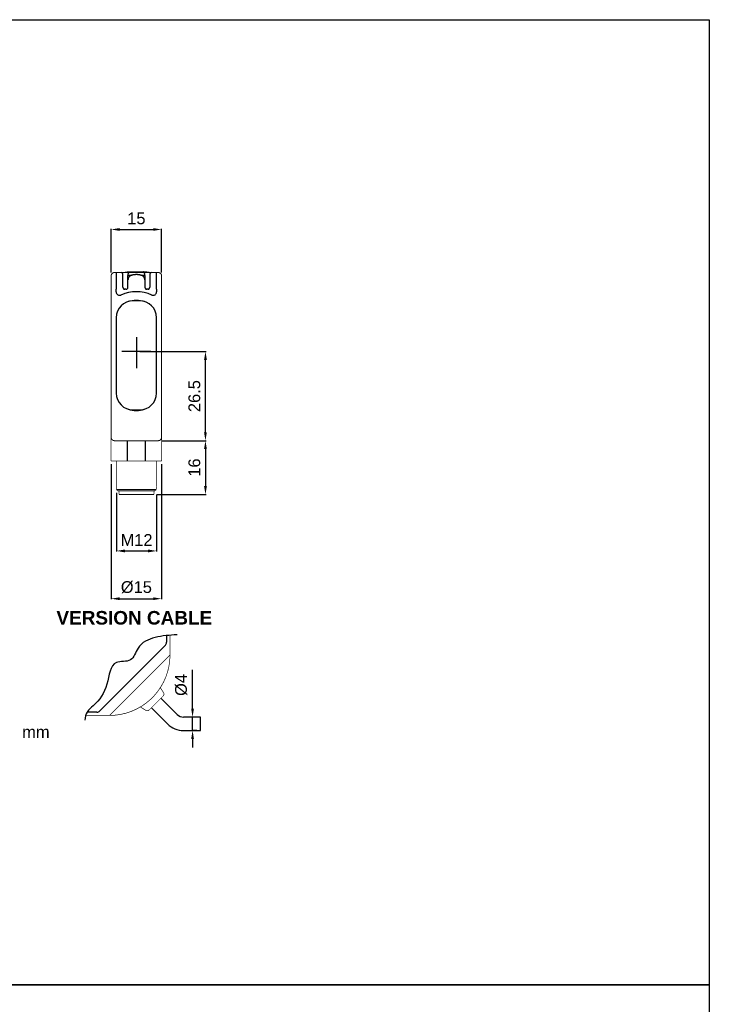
# Model space of a CAD drawing. Extents: x 1801 to 2601, y 918 to 1492.
# Tile 8 of 8: x 2396 to 2601, y 1199 to 1492. Entities that reach past the tile are written whole.
import ezdxf

# ---------------------------------------------------------------- set-up
doc = ezdxf.new("R2010")
doc.units = 0
doc.header["$MEASUREMENT"] = 0
for name, pattern in [('HIDDENNEW00', [4.5, 3, -1.5]), ('PHANTOM', [29.5, 19, -1.5, 3, -1.5, 3, -1.5]), ('TRATTEGGIATA2', [0.375, 0.25, -0.125])]:
    doc.linetypes.add(name, pattern=pattern)
doc.layers.get('0').update_dxf_attribs({"linetype": 'CONTINUOUS'})
doc.layers.get('DEFPOINTS').update_dxf_attribs({"linetype": 'CONTINUOUS'})
for name, color, linetype in [('ASSI', 2, 'PHANTOM'), ('DISEGNO', 3, 'HIDDENNEW00'), ('TRATTEGGIO', 7, 'TRATTEGGIATA2')]:
    doc.layers.add(name, color=color, linetype=linetype)
doc.styles.add('QUOTE', font='ARIAL.TTF', dxfattribs={"height": 3.5})
doc.dimstyles.new('QUOTE', dxfattribs={"dimscale": 0, "dimtxt": 2.5, "dimasz": 2.5, "dimexe": 0.18, "dimexo": 1, "dimgap": 1.5, "dimtad": 1, "dimdec": 1, "dimzin": 0, "dimdsep": 46, "dimtxsty": 'QUOTE', "dimcen": 0.09, "dimadec": 0, "dimazin": 0, "dimtm": -0.1, "dimtfac": 0.5, "dimtdec": 1, "dimtmove": 0, "dimatfit": 0, "dimfxl": 0, "dimtolj": 2, "dimtzin": 0, "dimarcsym": 0})

# ---------------------------------------------------------------- blocks, each defined once
blk = doc.blocks.new('*D79')
at = {"layer": 'DEFPOINTS', "color": 0, "linetype": 'ByBlock'}
for p in [(2447.6, 1284.87), (2449.91, 1284.87), (2449.91, 1280.87)]:
    blk.add_point(p, dxfattribs=at)
at = {"layer": 'TRATTEGGIO', "color": 0, "linetype": 'ByBlock', "lineweight": -2}
for p, q in [((2447.6, 1287.37), (2447.6, 1298.96)), ((2448.91, 1284.87), (2447.42, 1284.87)), ((2447.6, 1280.87), (2447.6, 1284.87)), ((2448.91, 1280.87), (2447.42, 1280.87)), ((2447.6, 1278.37), (2447.6, 1275.87))]:
    blk.add_line(p, q, dxfattribs=at)
at = {"layer": 'TRATTEGGIO', "color": 0, "linetype": 'ByBlock'}
for points in [[(2447.18, 1287.37), (2448.01, 1287.37), (2447.6, 1284.87)], [(2447.18, 1278.37), (2448.01, 1278.37), (2447.6, 1280.87)]]:
    blk.add_solid(points, dxfattribs=at)
at = {"layer": 'TRATTEGGIO', "color": 0, "linetype": 'ByBlock', "insert": (2444.21, 1294.42), "char_height": 3.5, "attachment_point": 5, "rotation": 90, "style": 'QUOTE'}
blk.add_mtext('\\A2;%%c4', dxfattribs=at)
blk = doc.blocks.new('*D80')
at = {"layer": 'DEFPOINTS', "color": 0, "linetype": 'ByBlock'}
for p in [(2437.39, 1367.05), (2436.09, 1351.05), (2451.43, 1351.05)]:
    blk.add_point(p, dxfattribs=at)
at = {"layer": 'TRATTEGGIO', "color": 0, "linetype": 'ByBlock', "lineweight": -2}
for p, q in [((2438.39, 1367.05), (2451.61, 1367.05)), ((2451.43, 1364.55), (2451.43, 1353.55)), ((2437.09, 1351.05), (2451.61, 1351.05))]:
    blk.add_line(p, q, dxfattribs=at)
at = {"layer": 'TRATTEGGIO', "color": 0, "linetype": 'ByBlock'}
for points in [[(2451.01, 1364.55), (2451.85, 1364.55), (2451.43, 1367.05)], [(2451.01, 1353.55), (2451.85, 1353.55), (2451.43, 1351.05)]]:
    blk.add_solid(points, dxfattribs=at)
at = {"layer": 'TRATTEGGIO', "color": 0, "linetype": 'ByBlock', "insert": (2448.14, 1359.05), "char_height": 3.5, "attachment_point": 5, "rotation": 90, "style": 'QUOTE'}
blk.add_mtext('\\A2;16', dxfattribs=at)
blk = doc.blocks.new('*D81')
at = {"layer": 'DEFPOINTS', "color": 0, "linetype": 'ByBlock'}
for p in [(2424.98, 1352.55), (2436.89, 1352.05), (2436.89, 1334.27)]:
    blk.add_point(p, dxfattribs=at)
at = {"layer": 'TRATTEGGIO', "color": 0, "linetype": 'ByBlock', "lineweight": -2}
for p, q in [((2424.98, 1351.55), (2424.98, 1334.09)), ((2436.89, 1351.05), (2436.89, 1334.09)), ((2427.48, 1334.27), (2434.39, 1334.27))]:
    blk.add_line(p, q, dxfattribs=at)
at = {"layer": 'TRATTEGGIO', "color": 0, "linetype": 'ByBlock'}
for points in [[(2427.48, 1334.69), (2427.48, 1333.85), (2424.98, 1334.27)], [(2434.39, 1334.69), (2434.39, 1333.85), (2436.89, 1334.27)]]:
    blk.add_solid(points, dxfattribs=at)
at = {"layer": 'TRATTEGGIO', "color": 0, "linetype": 'ByBlock', "insert": (2430.94, 1337.53), "char_height": 3.5, "attachment_point": 5, "style": 'QUOTE'}
blk.add_mtext('\\A2;M12', dxfattribs=at)
blk = doc.blocks.new('*D82')
at = {"layer": 'DEFPOINTS', "color": 0, "linetype": 'ByBlock'}
for p in [(2423.39, 1361.05), (2438.39, 1361.05), (2438.39, 1320.07)]:
    blk.add_point(p, dxfattribs=at)
at = {"layer": 'TRATTEGGIO', "color": 0, "linetype": 'ByBlock', "lineweight": -2}
for p, q in [((2423.39, 1360.05), (2423.39, 1319.89)), ((2438.39, 1360.05), (2438.39, 1319.89)), ((2425.89, 1320.07), (2435.89, 1320.07))]:
    blk.add_line(p, q, dxfattribs=at)
at = {"layer": 'TRATTEGGIO', "color": 0, "linetype": 'ByBlock'}
for points in [[(2425.89, 1320.49), (2425.89, 1319.66), (2423.39, 1320.07)], [(2435.89, 1320.49), (2435.89, 1319.66), (2438.39, 1320.07)]]:
    blk.add_solid(points, dxfattribs=at)
at = {"layer": 'TRATTEGGIO', "color": 0, "linetype": 'ByBlock', "insert": (2430.89, 1323.46), "char_height": 3.5, "attachment_point": 5, "style": 'QUOTE'}
blk.add_mtext('\\A2;%%c15', dxfattribs=at)
blk = doc.blocks.new('*D83')
at = {"layer": 'DEFPOINTS', "color": 0, "linetype": 'ByBlock'}
for p in [(2430.89, 1393.55), (2451.43, 1393.55), (2438.39, 1367.05)]:
    blk.add_point(p, dxfattribs=at)
at = {"layer": 'TRATTEGGIO', "color": 0, "linetype": 'ByBlock', "lineweight": -2}
for p, q in [((2431.89, 1393.55), (2451.61, 1393.55)), ((2451.43, 1369.55), (2451.43, 1391.05)), ((2439.39, 1367.05), (2451.61, 1367.05))]:
    blk.add_line(p, q, dxfattribs=at)
at = {"layer": 'TRATTEGGIO', "color": 0, "linetype": 'ByBlock'}
for points in [[(2451.01, 1391.05), (2451.85, 1391.05), (2451.43, 1393.55)], [(2451.01, 1369.55), (2451.85, 1369.55), (2451.43, 1367.05)]]:
    blk.add_solid(points, dxfattribs=at)
at = {"layer": 'TRATTEGGIO', "color": 0, "linetype": 'ByBlock', "insert": (2448.14, 1380.3), "char_height": 3.5, "attachment_point": 5, "rotation": 90, "style": 'QUOTE'}
blk.add_mtext('\\A2;26.5', dxfattribs=at)
blk = doc.blocks.new('*D84')
at = {"layer": 'DEFPOINTS', "color": 0, "linetype": 'ByBlock'}
for p in [(2438.39, 1429.85), (2423.39, 1416.05), (2438.39, 1416.05)]:
    blk.add_point(p, dxfattribs=at)
at = {"layer": 'TRATTEGGIO', "color": 0, "linetype": 'ByBlock', "lineweight": -2}
for p, q in [((2423.39, 1417.05), (2423.39, 1430.03)), ((2425.89, 1429.85), (2435.89, 1429.85)), ((2438.39, 1417.05), (2438.39, 1430.03))]:
    blk.add_line(p, q, dxfattribs=at)
at = {"layer": 'TRATTEGGIO', "color": 0, "linetype": 'ByBlock'}
for points in [[(2425.89, 1430.26), (2425.89, 1429.43), (2423.39, 1429.85)], [(2435.89, 1430.26), (2435.89, 1429.43), (2438.39, 1429.85)]]:
    blk.add_solid(points, dxfattribs=at)
at = {"layer": 'TRATTEGGIO', "color": 0, "linetype": 'ByBlock', "insert": (2430.89, 1433.13), "char_height": 3.5, "attachment_point": 5, "style": 'QUOTE'}
blk.add_mtext('\\A2;15', dxfattribs=at)

msp = doc.modelspace()

# ---------------------------------------------------------------- linework, layer by layer
at = {"color": 7, "linetype": 'Continuous'}
for p, q in [((2424.89, 1417.05), (2424.89, 1412.05)), ((2436.89, 1412.05), (2436.89, 1417.05)), ((2426.89, 1412.73), (2426.89, 1416.55)), ((2428.39, 1416.55), (2428.39, 1416.15)), ((2428.39, 1414.85), (2428.39, 1416.15)), ((2428.39, 1412.65), (2428.39, 1414.85)), ((2428.49, 1416.25), (2429.57, 1416.25)), ((2432.21, 1416.25), (2433.29, 1416.25)), ((2433.39, 1416.15), (2433.39, 1416.55)), ((2433.39, 1416.15), (2433.39, 1414.85)), ((2433.39, 1414.85), (2433.39, 1412.65)), ((2434.89, 1416.55), (2434.89, 1412.73)), ((2424.89, 1411.27), (2424.89, 1412.05)), ((2426.89, 1412.65), (2426.89, 1412.73)), ((2427.79, 1412.05), (2427.49, 1412.05)), ((2434.29, 1412.05), (2433.99, 1412.05)), ((2434.89, 1412.73), (2434.89, 1412.65)), ((2436.89, 1412.05), (2436.89, 1411.27)), ((2424.89, 1381.2), (2424.89, 1381.2)), ((2436.89, 1381.2), (2436.89, 1381.2)), ((2428.2, 1367.05), (2428.2, 1361.05)), ((2433.59, 1361.05), (2433.59, 1367.05)), ((2424.89, 1353.55), (2424.96, 1353.55)), ((2424.98, 1352.55), (2436.81, 1352.55)), ((2436.83, 1353.55), (2436.89, 1353.55))]:
    msp.add_line(p, q, dxfattribs=at)
for points, const_width in [([(2424.39, 1417.05, 0.414214), (2423.39, 1416.05)], 0.3), ([(2431.09, 1417.45, 0.046496), (2426.84, 1417.05)], 0.2), ([(2435.34, 1417.05, 0.046496), (2431.09, 1417.45)], 0.2), ([(2438.39, 1416.05, 0.414214), (2437.39, 1417.05)], 0.3), ([(2423.39, 1368.05, 0.414215), (2424.39, 1367.05)], 0.3), ([(2437.39, 1367.05, 0.414215), (2438.39, 1368.05)], 0.3), ([(2424.96, 1353.55), (2424.96, 1353.55, -0.138879), (2424.96, 1353.55, -0.083297), (2424.97, 1353.55, -0.04433), (2424.97, 1353.55, -0.02652), (2424.97, 1353.54, -0.017006), (2424.97, 1353.54, -0.011714), (2424.97, 1353.53, -0.009949), (2424.97, 1353.52, -0.009491), (2424.97, 1353.52, -0.005908), (2424.97, 1353.51, -0.001615), (2424.98, 1353.5, -0.007358), (2424.98, 1353.49, -0.011139), (2424.98, 1353.48, -0.004795), (2424.98, 1353.45, -0.002336)], 0.2), ([(2424.98, 1352.55), (2425.01, 1352.52, 0.000017), (2425.04, 1352.49, 0.000016), (2425.07, 1352.46, 0.000017), (2425.1, 1352.44, 0.000021), (2425.13, 1352.4, 0.000016), (2425.16, 1352.38, 0.000006), (2425.18, 1352.35, 0.000023), (2425.22, 1352.32, 0.00004), (2425.27, 1352.27, 0.00002), (2425.33, 1352.2, 0.000011)], 0.2), ([(2436.45, 1352.2), (2436.48, 1352.23, 0.00002), (2436.51, 1352.26, 0.000018), (2436.54, 1352.29, 0.00002), (2436.57, 1352.32, 0.000023), (2436.6, 1352.35, 0.000017), (2436.63, 1352.38, 0.000006), (2436.66, 1352.4, 0.000024), (2436.69, 1352.44, 0.000041), (2436.74, 1352.49, 0.00002), (2436.81, 1352.55, 0.00001)], 0.2), ([(2436.81, 1353.45), (2436.81, 1353.46, -0.004033), (2436.81, 1353.47, -0.004376), (2436.81, 1353.48, -0.00458), (2436.81, 1353.49, -0.004683), (2436.81, 1353.5, -0.004828), (2436.81, 1353.51, -0.004882), (2436.81, 1353.52, -0.005859), (2436.81, 1353.52, -0.008034), (2436.82, 1353.53, -0.00757), (2436.82, 1353.54, -0.002899), (2436.82, 1353.54, -0.013586), (2436.82, 1353.55, -0.045746), (2436.82, 1353.55, -0.049491), (2436.83, 1353.55, -0.039669)], 0.2)]:
    msp.add_lwpolyline(points, format="xyb", dxfattribs=dict(at, const_width=const_width))
for points, const_width in [([(2424.39, 1417.05), (2424.89, 1417.05)], 0.3), ([(2424.89, 1417.05), (2426.39, 1417.05)], 0.3), ([(2426.39, 1417.05), (2428.89, 1417.05)], 0.3), ([(2428.89, 1417.05), (2430.89, 1417.05)], 0.3), ([(2430.89, 1417.05), (2432.89, 1417.05)], 0.3), ([(2432.89, 1417.05), (2435.39, 1417.05)], 0.3), ([(2435.39, 1417.05), (2436.89, 1417.05)], 0.3), ([(2436.89, 1417.05), (2437.39, 1417.05)], 0.3), ([(2423.39, 1412.05), (2423.39, 1416.05)], 0.3), ([(2438.39, 1416.05), (2438.39, 1412.05)], 0.3), ([(2423.39, 1371.05), (2423.39, 1412.05)], 0.3), ([(2438.39, 1412.05), (2438.39, 1371.05)], 0.3), ([(2423.39, 1368.05), (2423.39, 1371.05)], 0.3), ([(2438.39, 1371.05), (2438.39, 1368.05)], 0.3), ([(2423.39, 1368.05), (2423.39, 1361.05)], 0.2), ([(2437.39, 1367.05), (2424.39, 1367.05)], 0.3), ([(2438.39, 1361.05), (2438.39, 1368.05)], 0.2), ([(2428.2, 1361.05), (2423.39, 1361.05)], 0.2), ([(2424.89, 1361.05), (2424.89, 1353.55)], 0.2), ([(2433.59, 1361.05), (2428.2, 1361.05)], 0.2), ([(2438.39, 1361.05), (2433.59, 1361.05)], 0.2), ([(2436.89, 1353.55), (2436.89, 1361.05)], 0.2), ([(2424.98, 1353.45), (2424.98, 1352.55)], 0.2), ([(2436.81, 1352.55), (2436.81, 1353.45)], 0.2), ([(2425.33, 1352.2), (2425.52, 1352.05)], 0.2), ([(2436.27, 1352.05), (2425.52, 1352.05)], 0.2), ([(2425.69, 1352.05), (2425.69, 1351.05)], 0.2), ([(2430.89, 1351.05), (2425.69, 1351.05)], 0.2), ([(2436.09, 1351.05), (2430.89, 1351.05)], 0.2), ([(2436.09, 1351.05), (2436.09, 1352.05)], 0.2), ([(2436.27, 1352.05), (2436.45, 1352.2)], 0.2)]:
    msp.add_lwpolyline(points, dxfattribs=dict(at, const_width=const_width))
for points in [[(2428.89, 1417.05), (2428.86, 1417.05, 0.016283), (2428.83, 1417.05, 0.015331), (2428.8, 1417.05, 0.015037), (2428.77, 1417.04, 0.015814), (2428.74, 1417.03, 0.016169), (2428.71, 1417.02, 0.016375), (2428.68, 1417.01, 0.016511), (2428.65, 1416.99, 0.016804), (2428.62, 1416.97, 0.016901), (2428.59, 1416.95, 0.016967), (2428.57, 1416.93, 0.017131), (2428.54, 1416.91, 0.017449), (2428.52, 1416.88, 0.017076), (2428.49, 1416.86, 0.016147), (2428.48, 1416.83, 0.017354), (2428.46, 1416.8, 0.019903), (2428.44, 1416.77, 0.015788), (2428.43, 1416.74, 0.007154), (2428.42, 1416.71, 0.020431), (2428.41, 1416.68, 0.034038), (2428.4, 1416.62, 0.017612), (2428.39, 1416.55, 0.009709)], [(2433.39, 1416.55), (2433.39, 1416.58, 0.016284), (2433.39, 1416.61, 0.015331), (2433.39, 1416.65, 0.015037), (2433.38, 1416.68, 0.015814), (2433.37, 1416.71, 0.016169), (2433.36, 1416.74, 0.016375), (2433.35, 1416.77, 0.01651), (2433.33, 1416.8, 0.016804), (2433.31, 1416.83, 0.0169), (2433.29, 1416.86, 0.016966), (2433.27, 1416.88, 0.017131), (2433.25, 1416.91, 0.017449), (2433.22, 1416.93, 0.017076), (2433.2, 1416.95, 0.016147), (2433.17, 1416.97, 0.017354), (2433.14, 1416.99, 0.019902), (2433.11, 1417.01, 0.015787), (2433.08, 1417.02, 0.007154), (2433.05, 1417.03, 0.02043), (2433.02, 1417.04, 0.034036), (2432.96, 1417.05, 0.017611), (2432.89, 1417.05, 0.009708)], [(2430.89, 1416.42), (2430.76, 1416.41, 0.004494), (2430.62, 1416.41, 0.004169), (2430.48, 1416.4, 0.00459), (2430.35, 1416.39, 0.005869), (2430.21, 1416.38, 0.006835), (2430.08, 1416.36, 0.007717), (2429.95, 1416.34, 0.00828), (2429.82, 1416.32, 0.008681), (2429.69, 1416.29, 0.00921), (2429.57, 1416.25, 0.009923), (2429.45, 1416.22, 0.010712), (2429.33, 1416.17, 0.01167), (2429.22, 1416.12, 0.01267), (2429.12, 1416.07, 0.0138), (2429.02, 1416.02, 0.015259), (2428.92, 1415.95, 0.017163), (2428.84, 1415.89, 0.018266), (2428.75, 1415.82, 0.018689), (2428.68, 1415.74, 0.022282), (2428.62, 1415.66, 0.028262), (2428.56, 1415.57, 0.022799), (2428.51, 1415.48, 0.010177), (2428.48, 1415.4, 0.028385), (2428.44, 1415.28, 0.042121), (2428.42, 1415.1, 0.019356), (2428.39, 1414.85, 0.010172)], [(2433.39, 1414.85), (2433.39, 1414.96, 0.015313), (2433.38, 1415.07, 0.015174), (2433.37, 1415.18, 0.017073), (2433.34, 1415.28, 0.021084), (2433.31, 1415.38, 0.022444), (2433.27, 1415.48, 0.021798), (2433.22, 1415.57, 0.021685), (2433.17, 1415.66, 0.021862), (2433.1, 1415.74, 0.021804), (2433.03, 1415.82, 0.021666), (2432.95, 1415.89, 0.020792), (2432.86, 1415.96, 0.019208), (2432.77, 1416.02, 0.017553), (2432.67, 1416.07, 0.015779), (2432.57, 1416.13, 0.014385), (2432.45, 1416.17, 0.013181), (2432.34, 1416.21, 0.011733), (2432.22, 1416.25, 0.010133), (2432.1, 1416.29, 0.009984), (2431.97, 1416.31, 0.010452), (2431.83, 1416.34, 0.007668), (2431.71, 1416.36, 0.003298), (2431.59, 1416.38, 0.009081), (2431.44, 1416.39, 0.013762), (2431.2, 1416.41, 0.006611), (2430.89, 1416.42, 0.003565)], [(2426.89, 1412.73), (2426.89, 1412.74, 0.025992), (2426.89, 1412.75, 0.025429), (2426.89, 1412.75, 0.022139), (2426.88, 1412.76, 0.016855), (2426.88, 1412.77, 0.013018), (2426.87, 1412.77, 0.010125), (2426.87, 1412.78, 0.007716), (2426.86, 1412.79, 0.004755), (2426.86, 1412.79, 0.003329), (2426.85, 1412.8, 0.004037), (2426.85, 1412.81, -0.001125), (2426.84, 1412.82, -0.009386), (2426.83, 1412.83, -0.005101), (2426.82, 1412.84, -0.002292)], [(2434.97, 1412.84), (2434.97, 1412.84, -0.006295), (2434.96, 1412.83, -0.007116), (2434.95, 1412.82, -0.006149), (2434.95, 1412.82, -0.00333), (2434.94, 1412.81, -0.001616), (2434.94, 1412.8, -0.000514), (2434.93, 1412.79, 0.001992), (2434.92, 1412.79, 0.006558), (2434.92, 1412.78, 0.005448), (2434.91, 1412.77, -0.001525), (2434.91, 1412.77, 0.014738), (2434.9, 1412.76, 0.041204), (2434.9, 1412.75, 0.024238), (2434.89, 1412.73, 0.012938)]]:
    msp.add_lwpolyline(points, format="xyb", dxfattribs=at)
for centre, radius, start, end in [((2426.39, 1416.55), 0.5, 0, 90), ((2435.39, 1416.55), 0.5, 90, 180), ((2428.49, 1416.15), 0.1, 90, 180), ((2433.29, 1416.15), 0.1, 0, 90), ((2425.89, 1411.27), 1, 180, 294.4073), ((2430.89, 1400.25), 11.1, 65.5927, 114.4073), ((2427.49, 1412.65), 0.6, 180, 238.9957), ((2427.49, 1412.65), 0.6, 238.9957, 270), ((2427.79, 1412.65), 0.6, 270, 301.0051), ((2427.79, 1412.65), 0.6, 301.0051, 0), ((2433.99, 1412.65), 0.6, 180, 238.9949), ((2433.99, 1412.65), 0.6, 238.9949, 270), ((2434.29, 1412.65), 0.6, 270, 301.0043), ((2434.29, 1412.65), 0.6, 301.0043, 0), ((2435.89, 1411.27), 1, 245.5927, 0)]:
    msp.add_arc(centre, radius, start, end, dxfattribs=at)
at = {"layer": 'ASSI', "color": 7, "linetype": 'Continuous'}
for p, q in [((2430.89, 1397.82), (2430.89, 1388.6)), ((2435.16, 1393.55), (2426.54, 1393.55))]:
    msp.add_line(p, q, dxfattribs=at)
at = {"layer": 'DISEGNO', "color": 7, "linetype": 'Continuous'}
for p, q in [((2431.89, 1408.61), (2429.89, 1408.61)), ((2424.89, 1403.61), (2424.89, 1381.2)), ((2436.89, 1381.2), (2436.89, 1403.61)), ((2424.89, 1381.2), (2424.89, 1381.2)), ((2436.89, 1381.2), (2436.89, 1381.2)), ((2429.89, 1376.2), (2431.89, 1376.2)), ((2439.89, 1309.11), (2439.89, 1307.1)), ((2439.54, 1306.25), (2420, 1286.71)), ((2442.99, 1285.67), (2438.19, 1290.47)), ((2416.24, 1286.36), (2416.24, 1286.36)), ((2419.15, 1286.36), (2416.24, 1286.36)), ((2420, 1286.71), (2420, 1286.71)), ((2435.36, 1287.65), (2440.17, 1282.84)), ((2449.91, 1284.87), (2444.91, 1284.87)), ((2449.91, 1282.87), (2449.91, 1284.87)), ((2449.91, 1280.87), (2449.91, 1282.87)), ((2444.91, 1280.87), (2449.91, 1280.87))]:
    msp.add_line(p, q, dxfattribs=at)
at = {"layer": 'DISEGNO', "color": 7, "linetype": 'Continuous', "const_width": 0.2}
for points in [[(2440.89, 1309.19), (2440.89, 1303.36)], [(2439.86, 1302.33), (2440.89, 1303.36)], [(2439.86, 1302.33), (2423.92, 1286.39)], [(2438.85, 1291.14), (2434.69, 1286.98)], [(2438.96, 1292.14), (2438.02, 1293.61)], [(2422.89, 1285.36), (2415.84, 1285.36)], [(2422.89, 1285.36), (2423.92, 1286.39)], [(2432.09, 1287.89), (2433.7, 1286.87)]]:
    msp.add_lwpolyline(points, dxfattribs=at)
for points in [[(2422.89, 1285.36, 0.414214), (2440.89, 1303.36)], [(2438.85, 1291.14, 0.351665), (2438.96, 1292.14)], [(2433.7, 1286.87), (2433.73, 1286.85, 0.014027), (2433.77, 1286.83, 0.013419), (2433.81, 1286.81, 0.013222), (2433.85, 1286.79, 0.013726), (2433.89, 1286.78, 0.013959), (2433.94, 1286.77, 0.014082), (2433.98, 1286.76, 0.014168), (2434.03, 1286.75, 0.014358), (2434.07, 1286.75, 0.01441), (2434.12, 1286.74, 0.014426), (2434.17, 1286.75, 0.01456), (2434.21, 1286.75, 0.014835), (2434.26, 1286.76, 0.014493), (2434.3, 1286.76, 0.013666), (2434.35, 1286.78, 0.014782), (2434.39, 1286.79, 0.01712), (2434.44, 1286.81, 0.013437), (2434.48, 1286.83, 0.005744), (2434.51, 1286.84, 0.017767), (2434.56, 1286.87, 0.029877), (2434.62, 1286.92, 0.015237), (2434.69, 1286.98, 0.00831)]]:
    msp.add_lwpolyline(points, format="xyb", dxfattribs=at)
at = {"layer": 'DISEGNO', "color": 7, "linetype": 'Continuous'}
for centre, radius, start, end in [((2429.89, 1403.61), 5, 90, 180), ((2430.89, 1400.25), 8.5, 73.3985, 106.6015), ((2431.89, 1403.61), 5, 0, 90), ((2429.89, 1381.2), 5, 180, 270), ((2431.89, 1381.2), 5, 270, 0), ((2430.89, 1384.55), 8.5, 253.3985, 286.6015), ((2438.69, 1307.1), 1.2, 315, 0), ((2419.15, 1287.56), 1.2, 270, 314.9978), ((2444.91, 1287.58), 2.71, 225, 270), ((2444.91, 1287.58), 6.71, 225, 270)]:
    msp.add_arc(centre, radius, start, end, dxfattribs=at)
at = {"layer": 'TRATTEGGIO', "color": 0, "linetype": 'ByBlock'}
for points in [[(2201.23, 1492.22), (2601.23, 1492.22), (2601.23, 1205.22), (2201.23, 1205.22)], [(2201.23, 1205.22), (2601.23, 1205.22), (2601.23, 918.22), (2201.23, 918.22)]]:
    msp.add_lwpolyline(points, close=True, dxfattribs=at)
msp.add_spline([(2442.99, 1309.32), (2436.45, 1308.53), (2431.38, 1305.37), (2429.12, 1301.88), (2424.95, 1301.09), (2422.13, 1294.67), (2418.07, 1288.24), (2416.24, 1286.36), (2415.59, 1283.96)], degree=3, dxfattribs=at)

# ---------------------------------------------------------------- texts
at = {"color": 7, "linetype": 'Continuous', "attachment_point": 4}
for s, insert, char_height in [('{\\fArial|b1|i0|c0|p34;VERSION CABLE}', (2407.12, 1314.37), 4.032), ('{\\fArial|b0|i0|c0|p34;mm}', (2396.94, 1280.45), 3.51)]:
    msp.add_mtext(s, dxfattribs=dict(at, insert=insert, char_height=char_height))

# ---------------------------------------------------------------- dimensions: what is measured, and where the dimension line sits
at = {"layer": 'TRATTEGGIO', "color": 0, "linetype": 'ByBlock'}
for base, p1, p2, text, picture, middle in [((2438.39, 1429.85), (2423.39, 1416.05), (2438.39, 1416.05), '15', '*D84', (2430.89, 1433.13)), ((2438.39, 1320.07), (2423.39, 1361.05), (2438.39, 1361.05), '%%c15', '*D82', (2430.89, 1323.46)), ((2436.89, 1334.27), (2424.98, 1352.55), (2436.89, 1352.05), 'M12', '*D81', (2430.94, 1337.53))]:
    dim = msp.add_linear_dim(base=base, p1=p1, p2=p2, text=text, dimstyle='QUOTE', override={"dimscale": 1}, dxfattribs=at)
    dim.commit()
    dim.dimension.update_dxf_attribs({"geometry": picture, "text_midpoint": middle})
dim = msp.add_linear_dim(base=(2451.43, 1393.55), p1=(2438.39, 1367.05), p2=(2430.89, 1393.55), angle=90, dimstyle='QUOTE', override={"dimscale": 1}, dxfattribs=at)
dim.commit()
dim.dimension.update_dxf_attribs({"geometry": '*D83', "text_midpoint": (2448.14, 1380.3)})
for base, p1, p2, text, picture, middle in [((2451.43, 1351.05), (2437.39, 1367.05), (2436.09, 1351.05), '16', '*D80', (2448.14, 1359.05)), ((2447.6, 1284.87), (2449.91, 1280.87), (2449.91, 1284.87), '%%c4', '*D79', (2444.21, 1294.42))]:
    dim = msp.add_linear_dim(base=base, p1=p1, p2=p2, angle=90, text=text, dimstyle='QUOTE', override={"dimscale": 1}, dxfattribs=at)
    dim.commit()
    dim.dimension.update_dxf_attribs({"geometry": picture, "text_midpoint": middle})

doc.saveas('drawing.dxf')
